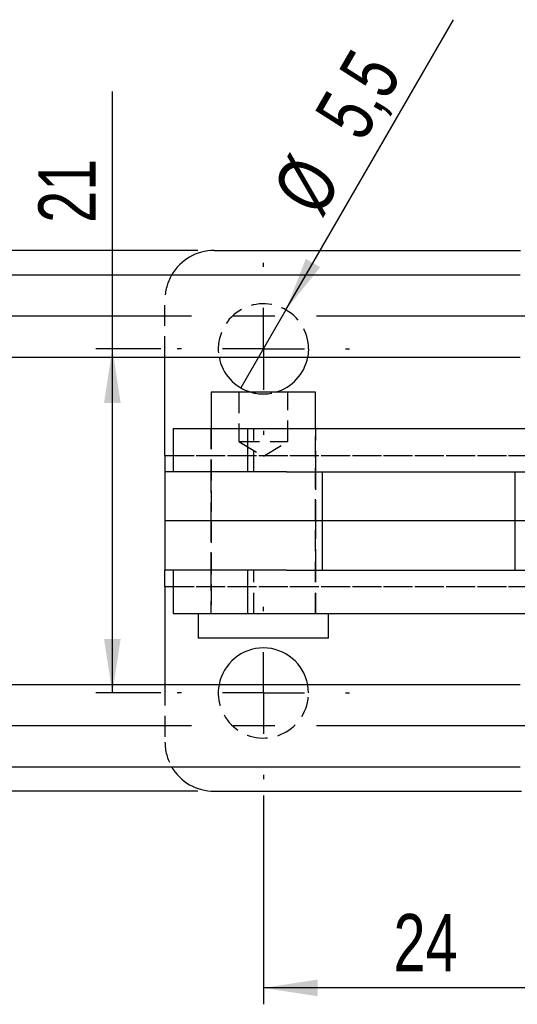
# Model space of a CAD drawing. Extents: x 48 to 403, y 96 to 252.
# Tile 2 of 23: x 85 to 116, y 99 to 159. Entities that reach past the tile are written whole.
import ezdxf

# ---------------------------------------------------------------- set-up
doc = ezdxf.new("R2010")
doc.units = 0
doc.linetypes.add('CENTERX2', pattern=[20.32, 12.7, -2.54, 2.54, -2.54])
doc.linetypes.add('HIDDEN', pattern=[1.905, 1.27, -0.635])
doc.layers.get('0').update_dxf_attribs({"linetype": 'CONTINUOUS'})
doc.styles.add('SLDTEXTSTYLE0', font='TXT', dxfattribs={"width": 0.75})
doc.dimstyles.new('SLDDIMSTYLE1', dxfattribs={"dimtxt": 3.5, "dimasz": 3.302, "dimexe": 0, "dimexo": 0.0625, "dimgap": 0.875, "dimtad": 1, "dimdec": 3, "dimrnd": 1e-09, "dimzin": 12, "dimtxsty": 'SLDTEXTSTYLE0', "dimsah": 1, "dimcen": 0.09, "dimazin": 3, "dimtfac": 1, "dimtdec": 3, "dimtofl": 0, "dimtmove": 0, "dimatfit": 3, "dimtolj": 1, "dimtzin": 12})
doc.dimstyles.new('SLDDIMSTYLE3', dxfattribs={"dimtxt": 3.5, "dimasz": 3.302, "dimexe": 0, "dimexo": 0.0625, "dimgap": 0.875, "dimtad": 1, "dimdec": 3, "dimrnd": 1e-09, "dimzin": 12, "dimtxsty": 'SLDTEXTSTYLE0', "dimblk1": 'NONE', "dimsah": 1, "dimcen": 0, "dimazin": 3, "dimtfac": 1, "dimtdec": 3, "dimtmove": 0, "dimatfit": 3, "dimtolj": 1, "dimtzin": 12})

# ---------------------------------------------------------------- blocks, each defined once
blk = doc.blocks.new('_D_5')
at = {"color": 179, "linetype": 'CONTINUOUS'}
for p, q in [((100.259, 111.45), (100.259, 98.7)), ((124.259, 111.45), (124.259, 98.7)), ((124.259, 99.7), (100.259, 99.7))]:
    blk.add_line(p, q, dxfattribs=at)
for points in [[(100.259, 99.7), (103.561, 99.192), (103.561, 100.208)], [(124.259, 99.7), (120.957, 100.208), (120.957, 99.192)]]:
    blk.add_solid(points, dxfattribs=at)
at = {"color": 179, "linetype": 'CONTINUOUS', "insert": (108.198, 104.212, -5.655), "char_height": 3.5, "attachment_point": 1, "style": 'SLDTEXTSTYLE0'}
blk.add_mtext('24', dxfattribs=at)
blk = doc.blocks.new('_D_6')
at = {"color": 179, "linetype": 'CONTINUOUS'}
for p, q in [((91.048, 138.7), (91.048, 154.41)), ((94.009, 138.7), (90.048, 138.7)), ((91.048, 117.7), (91.048, 138.7)), ((94.009, 117.7), (90.048, 117.7))]:
    blk.add_line(p, q, dxfattribs=at)
for points in [[(91.048, 138.7), (90.54, 135.398), (91.556, 135.398)], [(91.048, 117.7), (91.556, 121.002), (90.54, 121.002)]]:
    blk.add_solid(points, dxfattribs=at)
at = {"color": 179, "linetype": 'CONTINUOUS', "insert": (86.537, 146.394, -5.655), "char_height": 3.5, "attachment_point": 1, "rotation": 90, "style": 'SLDTEXTSTYLE0'}
blk.add_mtext('21', dxfattribs=at)
blk = doc.blocks.new('_D_7')
at = {"color": 179, "linetype": 'CONTINUOUS'}
for p, q in [((80.423, 144.7), (80.423, 154.41)), ((96.259, 144.7), (79.423, 144.7)), ((80.423, 144.7), (80.423, 111.7)), ((96.259, 111.7), (79.423, 111.7))]:
    blk.add_line(p, q, dxfattribs=at)
for points in [[(80.423, 144.7), (79.915, 141.398), (80.931, 141.398)], [(80.423, 111.7), (80.931, 115.002), (79.915, 115.002)]]:
    blk.add_solid(points, dxfattribs=at)
at = {"color": 179, "linetype": 'CONTINUOUS', "insert": (75.911, 146.394, -5.655), "char_height": 3.5, "attachment_point": 1, "rotation": 90, "style": 'SLDTEXTSTYLE0'}
blk.add_mtext('33', dxfattribs=at)
blk = doc.blocks.new('_D_8')
at = {"color": 179, "linetype": 'CONTINUOUS'}
for q in [(111.857, 158.789), (98.884, 136.318)]:
    blk.add_line((101.634, 141.082), q, dxfattribs=at)
blk.add_solid([(101.634, 141.082), (103.725, 143.687), (102.845, 144.195)], dxfattribs=at)
at = {"color": 179, "linetype": 'CONTINUOUS', "char_height": 3.5, "attachment_point": 1, "rotation": 60, "style": 'SLDTEXTSTYLE0'}
for s, insert in [('5,5', (103.285, 152.989, -5.655)), ('%%c', (100.692, 148.391, -5.655))]:
    blk.add_mtext(s, dxfattribs=dict(at, insert=insert))
blk = doc.blocks.new('_NONE')
blk = doc.blocks.new('SW_CENTERMARKSYMBOL_3')
at = {"color": 0, "linetype": 'CONTINUOUS'}
for p, q in [((0, 5), (0, 5.25)), ((0, 0), (0, 2.5)), ((-5, 0), (-5.25, 0)), ((0, 0), (-2.5, 0)), ((0, 0), (0, -2.5)), ((0, 0), (2.5, 0)), ((5, 0), (5.25, 0)), ((0, -5), (0, -5.25))]:
    blk.add_line(p, q, dxfattribs=at)
blk = doc.blocks.new('SW_CENTERMARKSYMBOL_4')
at = {"color": 0, "linetype": 'CONTINUOUS'}
for p, q in [((0, 5), (0, 5.25)), ((0, 0), (0, 2.5)), ((-5, 0), (-5.25, 0)), ((0, 0), (-2.5, 0)), ((0, 0), (0, -2.5)), ((0, 0), (2.5, 0)), ((5, 0), (5.25, 0)), ((0, -5), (0, -5.25))]:
    blk.add_line(p, q, dxfattribs=at)

msp = doc.modelspace()

# ---------------------------------------------------------------- linework, layer by layer
at = {"color": 7, "linetype": 'CONTINUOUS'}
for p, q in [((97.2588, 144.7), (115.9428, 144.7)), ((115.919, 143.1999), (72.5385, 143.1999)), ((72.5385, 138.1999), (115.919, 138.1999)), ((94.2588, 132.1999), (94.2588, 138.1999)), ((97.0838, 136.0499), (97.0838, 133.8499)), ((98.6298, 136.0499), (97.0838, 136.0499)), ((103.4338, 136.0499), (98.6298, 136.0499)), ((103.4338, 133.8499), (103.4338, 136.0499)), ((94.7588, 133.8499), (94.7588, 131.1999)), ((94.7588, 133.8499), (99.3037, 133.8499)), ((99.3037, 131.1999), (99.3037, 133.8499)), ((99.3037, 133.8499), (141.2286, 133.8499)), ((94.2588, 132.1999), (94.2588, 131.1999)), ((94.2588, 131.1999), (94.2588, 128.1999)), ((101.6652, 131.1999), (94.2588, 131.1999)), ((101.6652, 131.1999), (141.2286, 131.1999)), ((103.8374, 131.1999), (103.8374, 128.1999)), ((115.5956, 131.1999), (115.5956, 128.1999)), ((103.8374, 128.1999), (94.2588, 128.1999)), ((94.2588, 128.1999), (94.2588, 125.1999)), ((115.5956, 128.1999), (103.8374, 128.1999)), ((103.8374, 128.1999), (103.8374, 125.1999)), ((119.2588, 128.1999), (115.5956, 128.1999)), ((115.5956, 128.1999), (115.5956, 125.1999)), ((101.6652, 125.1999), (94.2588, 125.1999)), ((94.2588, 124.1999), (94.2588, 125.1999)), ((94.7588, 125.1999), (94.7588, 122.5499)), ((99.3037, 122.5499), (99.3037, 125.1999)), ((101.6652, 125.1999), (141.2286, 125.1999)), ((94.2588, 124.1999), (94.2588, 118.1999)), ((94.7588, 122.5499), (99.3037, 122.5499)), ((96.29, 122.5499), (96.29, 121.0499)), ((99.3037, 122.5499), (141.2286, 122.5499)), ((104.2275, 121.0499), (104.2275, 122.5499)), ((98.2226, 121.0499), (96.29, 121.0499)), ((104.2275, 121.0499), (98.2226, 121.0499)), ((115.919, 118.1999), (72.5385, 118.1999)), ((72.5385, 113.1999), (115.919, 113.1999)), ((97.2588, 111.6998), (115.9969, 111.6998))]:
    msp.add_line(p, q, dxfattribs=at)
at = {"color": 7, "linetype": 'HIDDEN'}
for p, q in [((94.2588, 138.1999), (94.2588, 141.7)), ((103.0088, 138.7), (102.9629, 138.1999)), ((98.7588, 136.0499), (98.7588, 133.0499)), ((101.7588, 133.0499), (101.7588, 136.0499)), ((97.0588, 133.8499), (97.0588, 131.1999)), ((97.0838, 133.8499), (97.0838, 122.5499)), ((99.6689, 131.1999), (99.6689, 133.8499)), ((103.4338, 122.5499), (103.4338, 133.8499)), ((103.4588, 131.1999), (103.4588, 133.8499)), ((98.7588, 133.0499), (101.7588, 133.0499)), ((98.7588, 133.0499), (100.2588, 132.1486)), ((100.2588, 132.1486), (101.7588, 133.0499)), ((94.2588, 132.1999), (130.2588, 132.1999)), ((94.7588, 132.1999), (130.2588, 132.1999)), ((97.0588, 131.1999), (97.0588, 128.1999)), ((103.4588, 128.1999), (103.4588, 131.1999)), ((97.0588, 128.1999), (97.0588, 125.1999)), ((103.4588, 125.1999), (103.4588, 128.1999)), ((97.0588, 125.1999), (97.0588, 122.5499)), ((99.6689, 122.5499), (99.6689, 125.1999)), ((103.4588, 122.5499), (103.4588, 125.1999)), ((94.2588, 124.1999), (130.2588, 124.1999)), ((94.7588, 124.1999), (130.2588, 124.1999)), ((94.2588, 118.1999), (94.2588, 114.6998)), ((103.0088, 117.6998), (102.9629, 118.1999))]:
    msp.add_line(p, q, dxfattribs=at)
at = {"color": 179, "linetype": 'CENTERX2'}
for p, q in [((136.518, 140.6999), (70.5385, 140.6999)), ((136.518, 115.6999), (70.5385, 115.6999))]:
    msp.add_line(p, q, dxfattribs=at)
at = {"color": 8, "linetype": 'CONTINUOUS'}
for p, q in [((94.2588, 132.1999), (94.7588, 132.1999)), ((94.2588, 124.1999), (94.7588, 124.1999))]:
    msp.add_line(p, q, dxfattribs=at)
at = {"color": 7, "linetype": 'CONTINUOUS'}
for centre, radius, start, end in [((97.2588, 141.7), 3, 90, 150.002735), ((100.2588, 138.7), 2.75, 190.47831, 254.510942), ((100.2588, 138.7), 2.75, 285.489058, 349.52169), ((100.2588, 117.6998), 2.75, 10.47831, 169.52169), ((97.2588, 114.6998), 3, 209.997265, 270)]:
    msp.add_arc(centre, radius, start, end, dxfattribs=at)
at = {"color": 7, "linetype": 'HIDDEN'}
for centre, radius, start, end in [((97.2588, 141.7), 3, 150.002735, 180), ((100.2588, 138.7), 2.75, 0, 190.47831), ((100.2588, 138.7), 2.75, 254.510942, 285.489058), ((100.2588, 117.6998), 2.75, 169.52169, 0), ((97.2588, 114.6998), 3, 180, 209.997265)]:
    msp.add_arc(centre, radius, start, end, dxfattribs=at)

# ---------------------------------------------------------------- block references
at = {"color": 179, "linetype": 'CONTINUOUS'}
for name, p in [('SW_CENTERMARKSYMBOL_3', (100.2588, 138.7)), ('SW_CENTERMARKSYMBOL_4', (100.2588, 117.6998))]:
    msp.add_blockref(name, p, dxfattribs=at)

# ---------------------------------------------------------------- dimensions: what is measured, and where the dimension line sits
dim = msp.add_diameter_dim_2p(p1=(98.8838, 136.3185), p2=(101.6338, 141.0816), dimstyle='SLDDIMSTYLE3', dxfattribs=at)
dim.commit()
dim.dimension.update_dxf_attribs({"geometry": '_D_8', "text_midpoint": (108.3296, 152.6791), "dimtype": 163})
for base, p1, p2, picture, middle in [((80.4228, 111.6998), (97.2588, 144.7), (97.2588, 111.6998), '_D_7', (80.4228, 150.4019)), ((91.0484, 138.7), (95.0088, 117.6998), (95.0088, 138.7), '_D_6', (91.0484, 150.4019))]:
    dim = msp.add_linear_dim(base=base, p1=p1, p2=p2, angle=90, dimstyle='SLDDIMSTYLE1', dxfattribs=at)
    dim.commit()
    dim.dimension.update_dxf_attribs({"geometry": picture, "text_midpoint": middle, "dimtype": 160})
dim = msp.add_linear_dim(base=(100.2588, 99.6999), p1=(124.2588, 112.4498), p2=(100.2588, 112.4498), dimstyle='SLDDIMSTYLE1', dxfattribs=at)
dim.commit()
dim.dimension.update_dxf_attribs({"geometry": '_D_5', "text_midpoint": (112.2056, 99.6999), "dimtype": 160})

doc.saveas('drawing.dxf')
